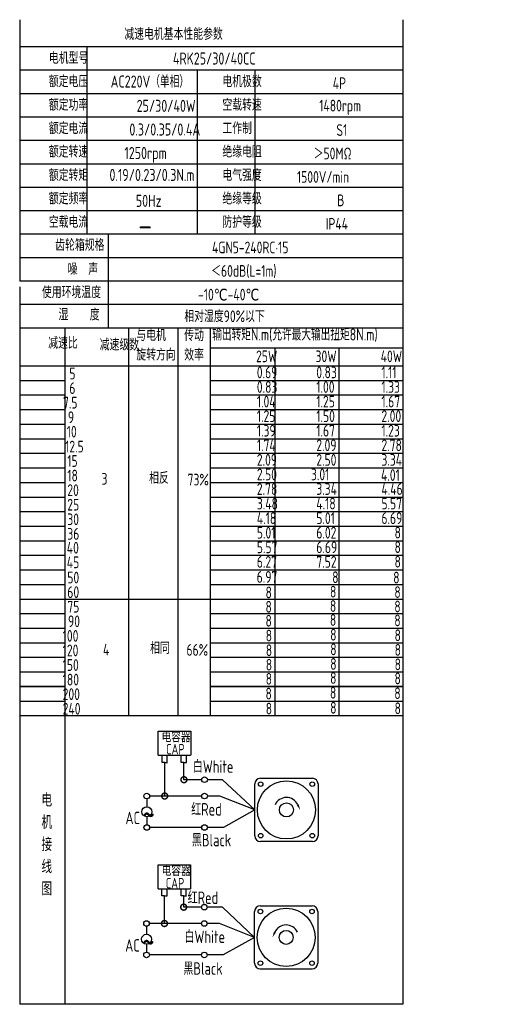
# Model space of a CAD drawing. Header units: inches. Extents: x -753 to 5070, y -3075 to 1581.
# Tile 32 of 178: x 675 to 951, y 9 to 583. Entities that reach past the tile are written whole.
import ezdxf

# ---------------------------------------------------------------- set-up
doc = ezdxf.new("R2010")
doc.units = ezdxf.units.IN
doc.header["$LTSCALE"] = 10
doc.header["$MEASUREMENT"] = 0
for name, color, linetype in [('1轮廓实线层', 7, 'Continuous'), ('2细线层', 4, 'Continuous'), ('6文字层', 3, 'Continuous'), ('7标注层', 4, 'Continuous')]:
    doc.layers.add(name, color=color, linetype=linetype)
doc.styles.add('PC_TEXTSTYLE', font='isocp.shx', dxfattribs={"width": 0.8, "bigfont": 'HZFS.SHX'})

# ---------------------------------------------------------------- blocks, each defined once
blk = doc.blocks.new('_DotSmall')
at = {"color": 0, "linetype": 'ByBlock', "const_width": 0.5}
blk.add_lwpolyline([(-0.0625, 0, 1), (0.0625, 0, 1)], format="xyb", close=True, dxfattribs=at)

msp = doc.modelspace()

# ---------------------------------------------------------------- linework, layer by layer
at = {"layer": '1轮廓实线层'}
for p, q in [((674.949, 583), (674.949, 430.563)), ((898.381, 583), (898.381, 192.181)), ((674.949, 427.348), (674.949, 153.317)), ((674.949, 192.181), (674.949, 9)), ((898.381, 192.181), (898.381, 9)), ((898.381, 9), (674.949, 9))]:
    msp.add_line(p, q, dxfattribs=at)
at = {"layer": '1轮廓实线层', "color": 4}
for p, q in [((786.274, 391.653), (898.381, 391.653)), ((823.644, 391.653), (823.644, 177.302)), ((861.014, 391.653), (861.014, 177.302))]:
    msp.add_line(p, q, dxfattribs=at)
at = {"layer": '2细线层'}
for p, q in [((898.381, 567.152), (674.949, 567.152)), ((714.087, 567.152), (714.087, 457.881)), ((898.381, 553.493), (674.949, 553.493)), ((778.418, 553.493), (778.418, 457.881)), ((812.109, 553.493), (812.109, 457.881)), ((898.381, 539.834), (674.949, 539.834)), ((898.381, 526.175), (674.949, 526.175)), ((898.381, 512.516), (674.949, 512.516)), ((898.381, 498.857), (674.949, 498.857)), ((898.381, 485.198), (674.949, 485.198)), ((898.381, 471.539), (674.949, 471.539)), ((898.381, 457.881), (674.949, 457.881)), ((726.504, 457.881), (726.504, 403.245)), ((898.381, 444.222), (674.949, 444.222)), ((898.381, 430.563), (674.949, 430.563)), ((898.381, 430.563), (674.949, 430.563)), ((898.381, 416.904), (674.949, 416.904)), ((898.381, 416.904), (674.949, 416.904)), ((842.326, 403.245), (674.949, 403.245)), ((898.381, 403.245), (674.949, 403.245)), ((701.494, 177.302), (701.494, 403.245)), ((738.587, 177.302), (738.587, 403.245)), ((767.433, 177.302), (767.433, 403.245)), ((786.274, 177.302), (786.274, 403.245)), ((674.949, 381.208), (898.381, 381.208)), ((674.949, 372.712), (701.494, 372.712)), ((786.274, 372.712), (898.381, 372.712)), ((674.949, 364.216), (701.494, 364.216)), ((786.274, 364.216), (898.381, 364.216)), ((674.949, 355.72), (701.494, 355.72)), ((786.274, 355.72), (898.381, 355.72)), ((674.949, 347.224), (701.494, 347.224)), ((786.274, 347.224), (898.381, 347.224)), ((674.949, 338.728), (701.494, 338.728)), ((786.274, 338.728), (898.381, 338.728)), ((674.949, 330.232), (701.494, 330.232)), ((786.274, 330.232), (898.381, 330.232)), ((674.949, 321.736), (701.494, 321.736)), ((786.274, 321.736), (898.381, 321.736)), ((674.949, 313.24), (701.494, 313.24)), ((786.274, 313.24), (898.381, 313.24)), ((674.949, 304.744), (701.494, 304.744)), ((786.274, 304.744), (898.381, 304.744)), ((674.949, 296.247), (701.494, 296.247)), ((786.274, 296.247), (898.381, 296.247)), ((674.949, 287.751), (701.494, 287.751)), ((786.274, 287.751), (898.381, 287.751)), ((674.949, 279.255), (701.494, 279.255)), ((786.274, 279.255), (898.381, 279.255)), ((674.949, 270.759), (701.494, 270.759)), ((786.274, 270.759), (898.381, 270.759)), ((674.949, 262.263), (701.494, 262.263)), ((786.274, 262.263), (898.381, 262.263)), ((674.949, 253.767), (701.494, 253.767)), ((786.274, 253.767), (898.381, 253.767)), ((674.949, 245.271), (786.274, 245.271)), ((786.274, 245.271), (898.381, 245.271)), ((674.949, 236.775), (701.494, 236.775)), ((786.274, 236.775), (898.381, 236.775)), ((674.949, 228.279), (701.494, 228.279)), ((786.274, 228.279), (898.381, 228.279)), ((674.949, 219.783), (701.494, 219.783)), ((786.274, 219.783), (898.381, 219.783)), ((674.949, 211.287), (701.494, 211.287)), ((786.274, 211.287), (898.381, 211.287)), ((674.949, 202.79), (701.494, 202.79)), ((786.274, 202.79), (898.381, 202.79)), ((701.494, 194.294), (674.949, 194.294)), ((674.949, 194.294), (701.494, 194.294)), ((898.381, 194.294), (786.274, 194.294)), ((786.274, 194.294), (898.381, 194.294)), ((674.949, 185.798), (701.494, 185.798)), ((786.274, 185.798), (898.381, 185.798)), ((674.949, 177.302), (786.274, 177.302)), ((674.949, 177.302), (786.274, 177.302)), ((701.494, 9), (701.494, 177.302)), ((786.274, 177.302), (898.381, 177.302)), ((755.725, 154.22), (755.725, 168.149)), ((755.725, 168.149), (774.68, 168.149)), ((774.68, 168.149), (774.68, 154.22)), ((755.725, 154.22), (774.604, 154.22)), ((757.947, 150.051), (757.947, 154.22)), ((759.522, 150.051), (757.947, 150.051)), ((759.478, 150.051), (761.053, 150.051)), ((759.522, 130.412), (759.522, 150.051)), ((761.009, 150.051), (761.009, 154.22)), ((769.172, 150.061), (769.172, 154.229)), ((770.747, 150.061), (769.172, 150.061)), ((770.703, 150.061), (772.278, 150.061)), ((770.747, 139.932), (770.747, 150.101)), ((772.234, 150.061), (772.234, 154.229)), ((781.112, 139.932), (770.747, 139.932)), ((793.283, 139.932), (784.393, 139.932)), ((812.103, 122.325), (793.283, 139.932)), ((781.12, 130.412), (759.522, 130.412)), ((812.103, 122.325), (793.853, 112.073)), ((781.112, 112.073), (750.762, 112.073)), ((793.853, 112.073), (784.393, 112.073)), ((755.615, 76.363), (755.615, 90.292)), ((755.615, 90.292), (774.571, 90.292)), ((774.571, 90.292), (774.571, 76.363)), ((755.615, 76.363), (774.495, 76.363)), ((757.838, 72.195), (757.838, 76.363)), ((760.899, 72.195), (760.899, 76.363)), ((769.063, 72.204), (769.063, 76.373)), ((772.124, 72.204), (772.124, 76.373)), ((759.413, 72.195), (757.838, 72.195)), ((759.368, 56.111), (759.368, 72.195)), ((759.368, 72.195), (760.944, 72.195)), ((770.638, 72.204), (769.063, 72.204)), ((770.593, 72.204), (772.169, 72.204)), ((770.593, 65.632), (770.593, 72.196)), ((780.959, 65.632), (770.593, 65.632)), ((793.129, 65.632), (784.239, 65.632)), ((811.949, 48.025), (793.129, 65.632)), ((780.966, 56.111), (759.368, 56.111)), ((811.949, 48.025), (793.699, 37.773)), ((780.959, 37.773), (750.608, 37.773)), ((793.699, 37.773), (784.239, 37.773)), ((815.222, 29.614), (845.498, 29.614))]:
    msp.add_line(p, q, dxfattribs=at)
at = {"layer": '2细线层', "color": 4}
for p, q in [((815.376, 140.736), (845.652, 140.736)), ((812.103, 107.187), (812.103, 137.463)), ((848.925, 137.463), (848.925, 107.187)), ((845.652, 103.914), (815.376, 103.914)), ((816.717, 103.914), (815.376, 103.914)), ((811.949, 32.887), (811.949, 63.163)), ((815.222, 66.436), (845.498, 66.436)), ((848.771, 63.163), (848.771, 32.887))]:
    msp.add_line(p, q, dxfattribs=at)
at = {"layer": '2细线层'}
for points in [[(837.08, 125.387, 0, 0, 0), (837.08, 125.387, 1.227, 0, 0), (838.549, 122.236, 0, 0, 0)], [(823.794, 51.086, 0, 0, 0), (823.794, 51.086, 1.227, 0, 0), (822.325, 47.935, 0, 0, 0)]]:
    msp.add_lwpolyline(points, format="xyseb", dxfattribs=at)
for centre in [(782.752, 139.932), (749.05, 130.412), (782.76, 130.412), (749.077, 112.073), (782.752, 112.073), (782.599, 65.632), (748.896, 56.111), (782.606, 56.111), (748.924, 37.773), (782.599, 37.773)]:
    msp.add_circle(centre, 1.64, dxfattribs=at)
at = {"layer": '2细线层', "color": 4}
for centre, radius in [((830.514, 122.325), 16.944), ((815.47, 137.369), 1.33), ((845.558, 137.369), 1.33), ((830.514, 122.325), 4.091), ((815.47, 107.282), 1.33), ((845.558, 107.282), 1.33), ((830.36, 48.025), 16.944), ((815.317, 63.068), 1.33), ((845.404, 63.068), 1.33), ((830.36, 48.025), 4.091), ((815.317, 32.981), 1.33), ((845.404, 32.981), 1.33)]:
    msp.add_circle(centre, radius, dxfattribs=at)
for centre, start, end in [((815.376, 137.463), 90, 180), ((845.652, 137.463), 0, 90), ((815.376, 107.187), 180, 270), ((845.652, 107.187), 270, 0), ((815.222, 63.163), 90, 180), ((845.498, 63.163), 0, 90), ((815.222, 32.887), 180, 270), ((845.498, 32.887), 270, 0)]:
    msp.add_arc(centre, 3.273, start, end, dxfattribs=at)
at = {"layer": '2细线层'}
for centre in [(830.514, 122.325), (830.36, 48.025)]:
    msp.add_arc(centre, 7.245, 25, 156.223514, dxfattribs=at)
at = {"layer": '7标注层'}
for p, q in [((749.068, 128.772), (749.071, 124.128)), ((759.522, 130.412), (750.69, 130.412)), ((791.598, 130.412), (784.4, 130.412)), ((812.103, 122.325), (791.598, 130.412)), ((749.074, 118.357), (749.077, 113.713)), ((748.914, 54.471), (748.917, 49.828)), ((759.368, 56.111), (750.537, 56.111)), ((791.445, 56.111), (784.247, 56.111)), ((811.949, 48.025), (791.445, 56.111)), ((748.921, 44.056), (748.924, 39.413))]:
    msp.add_line(p, q, dxfattribs=at)
for centre in [(749.073, 121.242), (748.919, 46.942)]:
    msp.add_circle(centre, 2.886, dxfattribs=at)

# ---------------------------------------------------------------- block references
at = {"layer": '2细线层'}
for p, xscale, yscale, zscale, rotation in [((770.747, 139.932), 6.91248740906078, 6.91248740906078, 6.91248740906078, 0.0552960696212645), ((759.522, 130.412), 6.91248740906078, 6.91248740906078, 6.91248740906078, 0.0552960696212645), ((770.593, 65.632), 6.912487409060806, 6.912487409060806, 6.912487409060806, 0.05529606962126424), ((759.368, 56.111), 6.912487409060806, 6.912487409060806, 6.912487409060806, 0.05529606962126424)]:
    msp.add_blockref('_DotSmall', p, dxfattribs=dict(at, xscale=xscale, yscale=yscale, zscale=zscale, rotation=rotation))

# ---------------------------------------------------------------- texts
at = {"layer": '6文字层', "style": 'PC_TEXTSTYLE'}
for s, insert, char_height, width, attachment_point in [('{\\C3;减速电机基本性能参数}', (735.985, 578.054), 6.82948, 79.68493, 1), ('{\\C3;         电机型号 }', (663.849, 564.098), 6.82948, 79.68493, 1), ('\\pi15.734;{\\C3;      4RK25/30/40CC}', (729.254, 563.883), 7.04396, 97.70874, 1), ('{\\C3;         额定电压}', (663.849, 550.439), 6.82948, 79.68493, 1), ('{\\C3;       AC220V（单相）}', (705.453, 550.469), 7.04396, 82.18743, 1), ('{\\C3;         电机极数}', (765.047, 550.439), 6.82948, 79.68493, 1), ('{\\C3;         4P}', (829.411, 549.391), 6.82948, 79.68493, 1), ('{\\C3;         额定功率}', (663.849, 536.78), 6.82948, 79.68493, 1), ('{\\C3;              25/30/40W}', (698.069, 536.308), 7.04396, 82.18743, 1), ('{\\C3;         空载转速}', (765.047, 536.78), 6.82948, 79.68493, 1), ('{\\C3;          1480rpm}', (818.394, 536.325), 6.82948, 79.68493, 1), ('{\\C3;         额定电流}', (663.849, 523.121), 6.82948, 79.68493, 1), ('{\\C3;              0.3/0.35/0.4A}', (693.818, 522.492), 7.04396, 82.18743, 1), ('{\\C3;         工作制}', (765.047, 523.121), 6.82948, 79.68493, 1), ('{\\C3;           S1}', (825.295, 522.073), 6.82948, 79.68493, 1), ('{\\C3;         额定转速}', (663.849, 509.462), 6.82948, 79.68493, 1), ('{\\C3;       1250rpm}', (713.501, 508.784), 7.04396, 82.18743, 1), ('{\\C3;         绝缘电阻}', (765.047, 509.462), 6.82948, 79.68493, 1), ('{\\C3;       ＞50MΩ}', (824.523, 508.414), 6.82948, 79.68493, 1), ('{\\C3;         额定转矩}', (663.849, 495.804), 6.82948, 79.68493, 1), ('{\\C3;       0.19/0.23/0.3N.m}', (704.754, 496.009), 7.04396, 82.18743, 1), ('{\\C3;         电气强度}', (765.047, 495.804), 6.82948, 79.68493, 1), ('{\\C3;  1500V/min}', (830.391, 494.755), 6.82948, 79.68493, 1), ('{\\C3;         额定频率}', (663.849, 482.145), 6.82948, 79.68493, 1), ('{\\C3;         绝缘等级}', (765.047, 482.145), 6.82948, 79.68493, 1), ('{\\C3;        50Hz}', (716.913, 480.918), 7.04396, 82.18743, 1), ('{\\C3;          B}', (828.896, 481.096), 6.82948, 79.68493, 1), ('{\\C3;         空载电流}', (663.849, 468.486), 6.82948, 79.68493, 1), ('{\\C3;         防护等级}', (765.047, 468.486), 6.82948, 79.68493, 1), ('{\\C3;         IP44}', (825.295, 467.437), 6.82948, 79.68493, 1), ('{\\C3;        \\H1.6708x;—}', (719.31, 468.793), 6.82948, 79.68493, 1), ('{\\C3;              齿轮箱规格}', (651.94, 455.071), 6.82948, 79.68493, 1), ('{\\C3;             4GN5-240RC·15}', (746.494, 453.644), 6.82948, 91.5182, 1), ('{\\C3;              噪  声}', (659.225, 440.988), 6.82948, 79.68493, 1), ('{\\C3;              ＜60dB(L=1m)}', (742.9, 439.944), 6.82948, 79.68493, 1), ('{\\C3;       使用环境温度}', (666.09, 427.509), 6.82948, 79.68493, 1), ('{\\C3;       -10℃-40℃}', (757.12, 426.151), 6.82948, 79.68493, 1), ('{\\C3;           湿    度}', (663.218, 414.5), 6.82948, 79.68493, 1), ('{\\C3;      相对湿度90%以下}', (752.232, 413.527), 6.82948, 79.68493, 1), ('{\\C3;与电机\\P旋转方向}', (742.967, 402.502), 6.8295, 79.68493, 1), ('{\\C3;传动\\P效率}', (770.92, 402.43), 6.8295, 79.68493, 1), ('{\\C3;输出转矩N.m(允许最大输出扭矩8N.m)}', (787.266, 402.996), 7.04396, 122.53347, 1), ('{\\C3;              减速比}', (647.877, 397.94), 6.82948, 79.68493, 1), ('{\\C3;              减速级数}', (677.901, 396.949), 6.82948, 79.68493, 1), ('{\\C3;                25W}', (762.823, 390.157), 6.82948, 79.68493, 1), ('{\\C3;                30W}', (797.502, 390.157), 6.82948, 79.68493, 1), ('{\\C3;                40W}', (835.478, 390.157), 6.82948, 79.68493, 1), ('{\\C3;                   5}', (644.568, 380.135), 6.82948, 79.68493, 1), ('{\\C3;                0.69}', (763.268, 380.776), 6.82948, 79.68493, 1), ('{\\C3;                0.83}', (797.947, 380.776), 6.82948, 79.68493, 1), ('{\\C3;                1.11}', (835.923, 380.776), 6.82948, 79.68493, 1), ('{\\C3;                   6}', (644.568, 371.639), 6.82948, 79.68493, 1), ('{\\C3;                0.83}', (763.268, 372.28), 6.82948, 79.68493, 1), ('{\\C3;                1.00}', (797.947, 372.28), 6.82948, 79.68493, 1), ('{\\C3;                1.33}', (835.923, 372.28), 6.82948, 79.68493, 1), ('{\\C3;                  7.5}', (643.969, 363.143), 6.82948, 79.68493, 1), ('{\\C3;                1.04}', (763.268, 363.784), 6.82948, 79.68493, 1), ('{\\C3;                1.25}', (797.947, 363.784), 6.82948, 79.68493, 1), ('{\\C3;                1.67}', (835.923, 363.784), 6.82948, 79.68493, 1), ('{\\C3;                  9}', (646.846, 354.647), 6.82948, 79.68493, 1), ('{\\C3;                1.25}', (763.268, 355.288), 6.82948, 79.68493, 1), ('{\\C3;                1.50}', (797.947, 355.288), 6.82948, 79.68493, 1), ('{\\C3;                2.00}', (835.923, 355.288), 6.82948, 79.68493, 1), ('{\\C3;                   10}', (643.049, 346.253), 6.82948, 79.68493, 1), ('{\\C3;                1.39}', (763.268, 346.792), 6.82948, 79.68493, 1), ('{\\C3;                1.67}', (797.947, 346.792), 6.82948, 79.68493, 1), ('{\\C3;                1.23}', (835.923, 346.792), 6.82948, 79.68493, 1), ('{\\C3;                   12.5}', (642.099, 337.549), 6.82948, 79.68493, 1), ('{\\C3;                1.74}', (763.268, 338.295), 6.82948, 79.68493, 1), ('{\\C3;                2.09}', (797.947, 338.295), 6.82948, 79.68493, 1), ('{\\C3;                2.78}', (835.923, 338.295), 6.82948, 79.68493, 1), ('{\\C3;                   15}', (643.37, 329.158), 6.82948, 79.68493, 1), ('{\\C3;                2.09}', (763.268, 329.799), 6.82948, 79.68493, 1), ('{\\C3;                2.50}', (797.947, 329.799), 6.82948, 79.68493, 1), ('{\\C3;                3.34}', (835.923, 329.799), 6.82948, 79.68493, 1), ('{\\C3;                   18}', (643.37, 320.662), 6.82948, 79.68493, 1), ('{\\C3;     3}', (707.055, 318.759), 6.82948, 79.68493, 1), ('{\\C3;     相反}', (734.791, 319.244), 6.82948, 79.68493, 1), ('{\\C3;  73%}', (766.622, 318.292), 6.82948, 79.68493, 1), ('{\\C3;                2.50}', (763.268, 321.303), 6.82948, 79.68493, 1), ('{\\C3;               3.01}', (797.947, 321.303), 6.82948, 79.68493, 1), ('{\\C3;               4.01}', (838.801, 320.958), 6.82948, 79.68493, 1), ('{\\C3;                   20}', (643.37, 312.166), 6.82948, 79.68493, 1), ('{\\C3;                2.78}', (763.268, 312.807), 6.82948, 79.68493, 1), ('{\\C3;                3.34}', (797.947, 312.807), 6.82948, 79.68493, 1), ('{\\C3;                4.46}', (835.923, 312.807), 6.82948, 79.68493, 1), ('{\\C3;                3.48}', (763.268, 304.311), 6.82948, 79.68493, 1), ('{\\C3;                4.18}', (797.947, 304.311), 6.82948, 79.68493, 1), ('{\\C3;                5.57}', (835.923, 304.311), 6.82948, 79.68493, 1), ('{\\C3;                   25}', (643.37, 303.67), 6.82948, 79.68493, 1), ('{\\C3;                   30}', (643.37, 295.174), 6.82948, 79.68493, 1), ('{\\C3;                4.18}', (763.268, 295.815), 6.82948, 79.68493, 1), ('{\\C3;                5.01}', (797.947, 295.815), 6.82948, 79.68493, 1), ('{\\C3;                6.69}', (835.923, 295.815), 6.82948, 79.68493, 1), ('{\\C3;                5.01}', (763.268, 287.319), 6.82948, 79.68493, 1), ('{\\C3;                6.02}', (797.947, 287.319), 6.82948, 79.68493, 1), ('{\\C3;                8}', (843.568, 287.418), 6.82948, 79.68493, 1), ('{\\C3;                   36}', (643.37, 286.678), 6.82948, 79.68493, 1), ('{\\C3;                   40}', (643.057, 278.561), 6.82948, 79.68493, 1), ('{\\C3;                5.57}', (763.268, 278.823), 6.82948, 79.68493, 1), ('{\\C3;                6.69}', (797.947, 278.823), 6.82948, 79.68493, 1), ('{\\C3;                8}', (843.568, 278.922), 6.82948, 79.68493, 1), ('{\\C3;                   45}', (643.057, 270.064), 6.82948, 79.68493, 1), ('{\\C3;                6.27}', (763.268, 270.327), 6.82948, 79.68493, 1), ('{\\C3;                7.52}', (797.947, 270.327), 6.82948, 79.68493, 1), ('{\\C3;                8}', (843.568, 270.426), 6.82948, 79.68493, 1), ('{\\C3;                   50}', (643.37, 261.19), 6.82948, 79.68493, 1), ('{\\C3;                6.97}', (763.19, 261.569), 6.82948, 79.68493, 1), ('{\\C3;                  8}', (800.975, 261.397), 6.82948, 79.68493, 1), ('{\\C3;               8}', (845.901, 261.198), 6.82948, 79.68493, 1), ('{\\C3;                   60}', (643.37, 252.694), 6.82948, 79.68493, 1), ('{\\C3;                8}', (768.341, 252.509), 6.82948, 79.68493, 1), ('{\\C3;                8}', (805.909, 252.973), 6.82948, 79.68493, 1), ('{\\C3;                8}', (843.465, 252.696), 6.82948, 79.68493, 1), ('{\\C3;                   75}', (643.37, 244.198), 6.82948, 79.68493, 1), ('{\\C3;                8}', (768.305, 244.134), 6.82948, 79.68493, 1), ('{\\C3;                8}', (805.873, 244.597), 6.82948, 79.68493, 1), ('{\\C3;                8}', (843.43, 244.32), 6.82948, 79.68493, 1), ('{\\C3;                   90}', (643.791, 235.701), 6.82948, 79.68493, 1), ('{\\C3;                8}', (768.298, 235.999), 6.82948, 79.68493, 1), ('{\\C3;                8}', (805.866, 236.463), 6.82948, 79.68493, 1), ('{\\C3;                8}', (843.423, 236.186), 6.82948, 79.68493, 1), ('{\\C3;                  100}', (643.791, 227.205), 6.82948, 79.68493, 1), ('{\\C3;                8}', (768.452, 227.391), 6.82948, 79.68493, 1), ('{\\C3;                8}', (806.02, 227.855), 6.82948, 79.68493, 1), ('{\\C3;                8}', (843.577, 227.578), 6.82948, 79.68493, 1), ('{\\C3;                  120}', (643.791, 218.709), 6.82948, 79.68493, 1), ('{\\C3;     4}', (707.907, 219.172), 6.82948, 79.68493, 1), ('{\\C3;     相同}', (735.364, 220.086), 6.82948, 79.68493, 1), ('{\\C3;   66%}', (762.845, 219.026), 6.82948, 79.68493, 1), ('{\\C3;                8}', (768.5, 218.853), 6.82948, 79.68493, 1), ('{\\C3;                8}', (806.068, 219.316), 6.82948, 79.68493, 1), ('{\\C3;                8}', (843.624, 219.039), 6.82948, 79.68493, 1), ('{\\C3;                  150}', (643.791, 210.213), 6.82948, 79.68493, 1), ('{\\C3;                8}', (768.492, 210.39), 6.82948, 79.68493, 1), ('{\\C3;                8}', (806.06, 210.854), 6.82948, 79.68493, 1), ('{\\C3;                8}', (843.617, 210.577), 6.82948, 79.68493, 1), ('{\\C3;                  180}', (643.791, 201.717), 6.82948, 79.68493, 1), ('{\\C3;                8}', (768.423, 202.173), 6.82948, 79.68493, 1), ('{\\C3;                8}', (805.991, 202.636), 6.82948, 79.68493, 1), ('{\\C3;                8}', (843.548, 202.359), 6.82948, 79.68493, 1), ('{\\C3;                  200}', (643.791, 193.221), 6.82948, 79.68493, 1), ('{\\C3;                8}', (768.31, 193.559), 6.82948, 79.68493, 1), ('{\\C3;                8}', (805.878, 194.022), 6.82948, 79.68493, 1), ('{\\C3;                8}', (843.434, 193.745), 6.82948, 79.68493, 1), ('{\\C3;                  240}', (643.791, 184.725), 6.82948, 79.68493, 1), ('{\\C3;                8}', (768.454, 184.811), 6.82948, 79.68493, 1), ('{\\C3;                8}', (806.022, 185.275), 6.82948, 79.68493, 1), ('{\\C3;                8}', (843.578, 184.998), 6.82948, 79.68493, 1), ('\\pi0.80037;电容器', (756.878, 167.86), 6.13829, 33.00432, 1), ('\\pi4.169;CAP', (756.191, 160.818), 6.13829, 18.87916, 1), ('白White', (775.899, 151.235), 7.2923, 25.12708, 1), ('{\\C3;     电\\P     机\\P     接\\P     线\\P     图}', (681.882, 131.945), 7.76078, 152.88902, 2), ('\\pi0.16814;红Red', (774.779, 126.308), 7.29229, 18.6503, 1), ('\\pi0.14995;~', (746.466, 126.481), 14.74664, 5.01882, 1), ('\\pi2.7676;AC', (733.866, 121.295), 7.29229, 13.11912, 1), ('黑Black', (775.378, 108.374), 7.2923, 26.13843, 1), ('\\pi0.80037;电容器', (756.951, 89.971), 6.13829, 28.40454, 1), ('\\pi4.169;CAP', (755.98, 82.69), 6.13829, 18.87916, 1), ('\\pi0.16814;红Red', (772.713, 74.788), 7.29229, 18.6503, 1), ('白White', (771.025, 52.018), 7.2923, 28.24323, 1), ('\\pi0.14995;~', (746.313, 52.18), 14.74664, 5.01882, 1), ('\\pi2.7676;AC', (733.712, 46.995), 7.29229, 13.11912, 1), ('黑Black', (770.398, 33.516), 7.2923, 27.39052, 1)]:
    msp.add_mtext(s, dxfattribs=dict(at, insert=insert, char_height=char_height, width=width, attachment_point=attachment_point))

doc.saveas('drawing.dxf')
